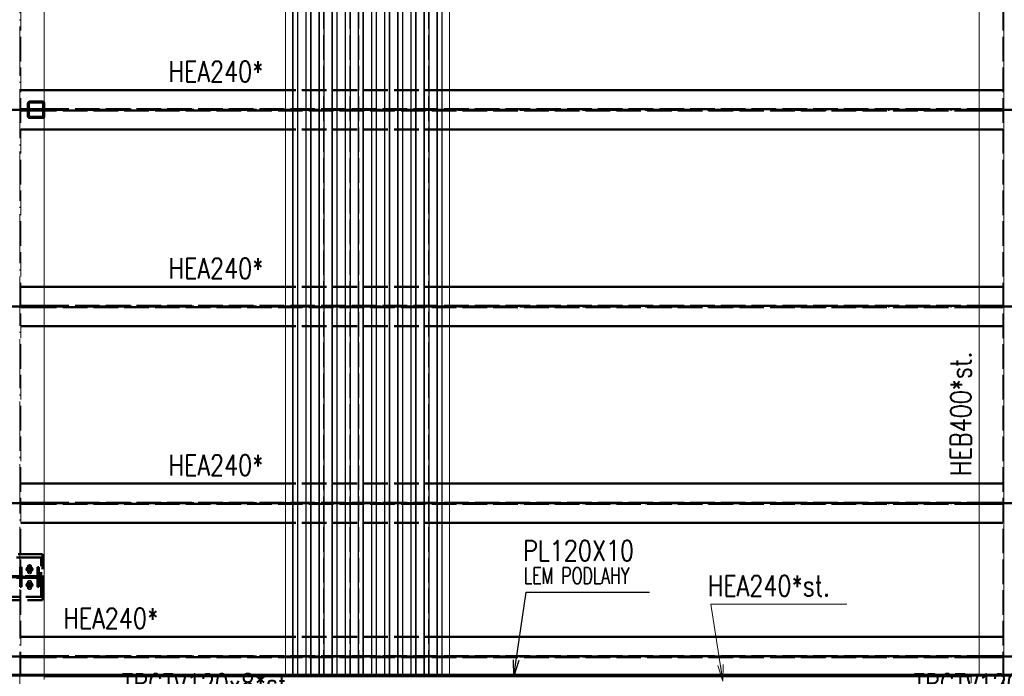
# Paper-space layout 'Layout1' of a CAD drawing. Extents: x -2 to 1677, y -36 to 422.
# Tile 43 of 100: x 478 to 598, y 173 to 253. Entities that reach past the tile are written whole.
import ezdxf

# ---------------------------------------------------------------- set-up
doc = ezdxf.new("R2010")
doc.units = 0
for name, pattern in [('ACAD_ISO02W100', [15, 12, -3]), ('ACAD_ISO04W100', [30.5, 24, -3, 0.5, -3]), ('HP_01_CER_B', [8, 5, -1, 1, -1])]:
    doc.linetypes.add(name, pattern=pattern)
for name, color, linetype, lineweight in [('SS_1.ET-HALA_TaO-PRISTAVBA-PODLAH.NOSNIKY', 9, 'CONTINUOUS', 13), ('SS_1.ET-HALA_TaO-RASTR', 7, 'HP_01_CER_B', 13), ('SS_1.ET-HALA_TaO-SLOUP', 9, 'CONTINUOUS', 13), ('SS_2.ET-HALA_TaO-PRISTAVBA-JD', 40, 'CONTINUOUS', 50), ('SS_2.ET-HALA_TaO-PRISTAVBA-PODLAH.NOSNIKY', 172, 'CONTINUOUS', 50), ('SS_2.ET-HALA_TaO-PRISTAVBA-PODLAHA_LEM', 140, 'CONTINUOUS', 50), ('SS_2.ET-HALA_TaO-PRISTAVBA-TRAPEZ.PLECH', 153, 'CONTINUOUS', 18), ('SS_2.ET-HALA_TaO-PRISTAVBA-VNITRNI_KCE', 190, 'CONTINUOUS', 50), ('SS_POPIS_PROFILU', 13, 'CONTINUOUS', 25), ('SS_POPIS_PROFILU_S355', 2, 'CONTINUOUS', 35), ('SS_SRAFY', 8, 'CONTINUOUS', 18), ('SS_STAV.OK-POPIS_PROFILU', 9, 'CONTINUOUS', 13)]:
    doc.layers.add(name, color=color, linetype=linetype, lineweight=lineweight)
doc.styles.add('romans.shx', font='romans.shx', dxfattribs={"height": 5})

psp = doc.layouts.get("Layout1")

# ---------------------------------------------------------------- hatches: boundary and pattern name
at = {"layer": 'SS_SRAFY'}
h = psp.add_hatch(dxfattribs=at)
h.set_pattern_fill('ANSI31', color=5, scale=0.02, style=0)
h.set_pattern_definition([(45, (118.27083, 161.526386), (-0.044901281, 0.044901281), [])])
h.paths.add_polyline_path([(479.5108, 242.6264, 0.41421356), (479.2708, 242.3864), (479.2708, 240.8664, 0.41421356), (479.5108, 240.6264), (481.0308, 240.6264, 0.41421356), (481.2708, 240.8664), (481.2708, 242.3864, 0.41421356), (481.0308, 242.6264)], flags=0)
h.paths.add_polyline_path([(479.5108, 242.5064), (481.0308, 242.5064, -0.41421356), (481.1508, 242.3864), (481.1508, 240.8664, -0.41421356), (481.0308, 240.7464), (479.5108, 240.7464, -0.41421356), (479.3908, 240.8664), (479.3908, 242.3864, -0.41421356)], flags=0)

# ---------------------------------------------------------------- linework, layer by layer
at = {"layer": 'SS_1.ET-HALA_TaO-PRISTAVBA-PODLAH.NOSNIKY', "color": 9, "linetype": 'ACAD_ISO04W100', "ltscale": 0.25}
for p, q in [((478.2708, 169.5264), (478.2708, 313.6264)), ((598.2708, 161.5264), (598.2708, 313.6264))]:
    psp.add_line(p, q, dxfattribs=at)
at = {"layer": 'SS_1.ET-HALA_TaO-PRISTAVBA-PODLAH.NOSNIKY', "color": 9, "linetype": 'ACAD_ISO02W100', "ltscale": 0.25}
for p, q in [((478.4058, 172.5264), (478.4058, 310.6264)), ((598.1358, 172.5264), (598.1358, 310.6264)), ((481.2708, 172.5264), (481.2708, 172.7264))]:
    psp.add_line(p, q, dxfattribs=at)
at = {"layer": 'SS_1.ET-HALA_TaO-PRISTAVBA-PODLAH.NOSNIKY', "color": 5, "linetype": 'Continuous', "ltscale": 0.25}
for p, q in [((481.2708, 242.3864), (481.2708, 310.6264)), ((595.2708, 172.7264), (595.2708, 310.6264)), ((481.2708, 172.7264), (481.2708, 240.8664))]:
    psp.add_line(p, q, dxfattribs=at)
at = {"layer": 'SS_1.ET-HALA_TaO-PRISTAVBA-PODLAH.NOSNIKY', "color": 3, "linetype": 'ACAD_ISO02W100', "ltscale": 0.25}
for p, q in [((479.2108, 185.2864), (479.2108, 185.8864)), ((479.7309, 185.8864), (479.7309, 185.2864)), ((479.2108, 183.3664), (479.2108, 183.9664)), ((479.7309, 183.9664), (479.7309, 183.3664))]:
    psp.add_line(p, q, dxfattribs=at)
at = {"layer": 'SS_1.ET-HALA_TaO-PRISTAVBA-PODLAH.NOSNIKY', "color": 3, "linetype": 'ACAD_ISO02W100', "ltscale": 0.25, "extrusion": (2.09867e-13, -8.69299e-14, -1)}
psp.add_arc((-479.4708, 185.8864), 0.26, 0, 180, dxfattribs=at)
at = {"layer": 'SS_1.ET-HALA_TaO-PRISTAVBA-PODLAH.NOSNIKY', "color": 3, "linetype": 'ACAD_ISO02W100', "ltscale": 0.25, "extrusion": (2.09867e-13, 8.69299e-14, -1)}
psp.add_arc((-479.4708, 185.2864), 0.26, 180, 0, dxfattribs=at)
at = {"layer": 'SS_1.ET-HALA_TaO-PRISTAVBA-PODLAH.NOSNIKY', "color": 3, "linetype": 'ACAD_ISO02W100', "ltscale": 0.25, "extrusion": (3.49779e-13, -1.44883e-13, -1)}
psp.add_arc((-479.4708, 183.9664), 0.26, 0, 180, dxfattribs=at)
at = {"layer": 'SS_1.ET-HALA_TaO-PRISTAVBA-PODLAH.NOSNIKY', "color": 3, "linetype": 'ACAD_ISO02W100', "ltscale": 0.25, "extrusion": (3.49779e-13, 1.44883e-13, -1)}
psp.add_arc((-479.4708, 183.3664), 0.26, 180, 0, dxfattribs=at)
at = {"layer": 'SS_1.ET-HALA_TaO-RASTR', "linetype": 'ACAD_ISO04W100', "ltscale": 0.25}
psp.add_line((598.2708, 74.0648), (598.2708, 324.0648), dxfattribs=at)
at = {"layer": 'SS_1.ET-HALA_TaO-SLOUP', "color": 5, "linetype": 'Continuous', "ltscale": 0.25}
for p, q in [((481.2708, 172.5264), (475.2708, 172.5264)), ((481.2708, 172.1464), (481.2708, 172.5264)), ((602.2708, 172.5264), (594.2708, 172.5264)), ((594.2708, 171.7264), (594.2708, 172.5264))]:
    psp.add_line(p, q, dxfattribs=at)
at = {"layer": 'SS_2.ET-HALA_TaO-PRISTAVBA-JD', "color": 3, "linetype": 'ACAD_ISO02W100', "ltscale": 0.25}
for p, q in [((481.0708, 187.4264), (475.4708, 187.4264)), ((481.0708, 181.8264), (481.0708, 187.4264)), ((480.8708, 187.0264), (475.2708, 187.0264)), ((480.8708, 182.2264), (480.8708, 187.0264)), ((478.4908, 185.8264), (478.3308, 185.8264)), ((478.3308, 185.8264), (478.3308, 183.4264)), ((478.4908, 184.9164), (478.4908, 185.8264)), ((479.3708, 185.8464), (479.5708, 185.8464)), ((479.5708, 185.3264), (479.3708, 185.3264)), ((480.6108, 185.8264), (480.4508, 185.8264)), ((480.4508, 185.8264), (480.4508, 184.9164)), ((480.6108, 185.8264), (480.6108, 183.4264)), ((107.6708, 184.7264), (480.8708, 184.7264)), ((480.8708, 184.5264), (107.6708, 184.5264)), ((478.4908, 183.4264), (478.4908, 184.3364)), ((480.2108, 184.6764), (478.7308, 184.6764)), ((478.7308, 184.5764), (480.2108, 184.5764)), ((479.3708, 183.9264), (479.5708, 183.9264)), ((480.4508, 184.3364), (480.4508, 183.4264)), ((478.3308, 183.4264), (478.4908, 183.4264)), ((479.5708, 183.4064), (479.3708, 183.4064)), ((480.4508, 183.4264), (480.6108, 183.4264)), ((475.2708, 182.2264), (480.8708, 182.2264)), ((475.4708, 181.8264), (481.0708, 181.8264))]:
    psp.add_line(p, q, dxfattribs=at)
at = {"layer": 'SS_2.ET-HALA_TaO-PRISTAVBA-JD', "color": 7, "linetype": 'ACAD_ISO04W100', "ltscale": 0.25}
for p, q in [((479.9108, 185.5864), (479.0308, 185.5864)), ((479.9108, 185.5864), (479.0308, 185.5864)), ((479.4708, 186.0264), (479.4708, 185.1464)), ((479.4708, 186.0264), (479.4708, 185.1464)), ((107.6708, 184.6264), (480.8708, 184.6264)), ((479.4708, 184.1064), (479.4708, 183.2264)), ((479.4708, 184.1064), (479.4708, 183.2264)), ((479.9108, 183.6664), (479.0308, 183.6664)), ((479.9108, 183.6664), (479.0308, 183.6664))]:
    psp.add_line(p, q, dxfattribs=at)
at = {"layer": 'SS_2.ET-HALA_TaO-PRISTAVBA-JD', "color": 7, "linetype": 'Continuous', "ltscale": 0.25}
for points in [[(479.4708, 185.9464), (479.4708, 185.5864), (479.1108, 185.5864)], [(479.4708, 185.3464), (479.5627, 185.3647), (479.6405, 185.4167), (479.6926, 185.4945), (479.7108, 185.5864), (479.6926, 185.6782), (479.6405, 185.7561), (479.5627, 185.8081), (479.4708, 185.8264), (479.379, 185.8081), (479.3011, 185.7561), (479.2491, 185.6782), (479.2308, 185.5864), (479.2491, 185.4945), (479.3011, 185.4167), (479.379, 185.3647), (479.4708, 185.3464)], [(479.8308, 185.5864), (479.4708, 185.5864), (479.4708, 185.2264)], [(479.4708, 184.0264), (479.4708, 183.6664), (479.1108, 183.6664)], [(479.4708, 183.4264), (479.5627, 183.4447), (479.6405, 183.4967), (479.6926, 183.5745), (479.7108, 183.6664), (479.6926, 183.7582), (479.6405, 183.8361), (479.5627, 183.8881), (479.4708, 183.9064), (479.379, 183.8881), (479.3011, 183.8361), (479.2491, 183.7582), (479.2308, 183.6664), (479.2491, 183.5745), (479.3011, 183.4967), (479.379, 183.4447), (479.4708, 183.4264)], [(479.8308, 183.6664), (479.4708, 183.6664), (479.4708, 183.3064)]]:
    psp.add_lwpolyline(points, dxfattribs=at)
at = {"layer": 'SS_2.ET-HALA_TaO-PRISTAVBA-JD', "color": 3, "linetype": 'ACAD_ISO02W100', "ltscale": 0.25}
for centre in [(479.4708, 185.5864), (479.4708, 183.6664)]:
    psp.add_circle(centre, 0.26, dxfattribs=at)
at = {"layer": 'SS_2.ET-HALA_TaO-PRISTAVBA-JD', "color": 3, "linetype": 'ACAD_ISO02W100', "ltscale": 0.25, "extrusion": (-7.57912e-14, -3.13938e-14, -1)}
psp.add_arc((-478.7308, 184.9164), 0.24, 270, 0, dxfattribs=at)
at = {"layer": 'SS_2.ET-HALA_TaO-PRISTAVBA-JD', "color": 3, "linetype": 'ACAD_ISO02W100', "ltscale": 0.25, "extrusion": (2.79823e-13, -1.15906e-13, -1)}
psp.add_arc((-479.3708, 185.5864), 0.26, 270, 90, dxfattribs=at)
at = {"layer": 'SS_2.ET-HALA_TaO-PRISTAVBA-JD', "color": 3, "linetype": 'ACAD_ISO02W100', "ltscale": 0.25, "extrusion": (3.73784e-13, 7.69513e-13, -1)}
psp.add_arc((-479.5708, 185.5864), 0.26, 90, 270, dxfattribs=at)
at = {"layer": 'SS_2.ET-HALA_TaO-PRISTAVBA-JD', "color": 3, "linetype": 'ACAD_ISO02W100', "ltscale": 0.25, "extrusion": (3.13938e-14, -7.57912e-14, -1)}
psp.add_arc((-480.2108, 184.9164), 0.24, 180, 270, dxfattribs=at)
at = {"layer": 'SS_2.ET-HALA_TaO-PRISTAVBA-JD', "color": 3, "linetype": 'ACAD_ISO02W100', "ltscale": 0.25, "extrusion": (-7.57912e-14, 3.13938e-14, -1)}
psp.add_arc((-478.7308, 184.3364), 0.24, 0, 90, dxfattribs=at)
at = {"layer": 'SS_2.ET-HALA_TaO-PRISTAVBA-JD', "color": 3, "linetype": 'ACAD_ISO02W100', "ltscale": 0.25, "extrusion": (4.8969e-13, -2.02836e-13, -1)}
psp.add_arc((-479.3708, 183.6664), 0.26, 270, 90, dxfattribs=at)
at = {"layer": 'SS_2.ET-HALA_TaO-PRISTAVBA-JD', "color": 3, "linetype": 'ACAD_ISO02W100', "ltscale": 0.25, "extrusion": (-2.02836e-13, 4.8969e-13, -1)}
psp.add_arc((-479.5708, 183.6664), 0.26, 90, 270, dxfattribs=at)
at = {"layer": 'SS_2.ET-HALA_TaO-PRISTAVBA-JD', "color": 3, "linetype": 'ACAD_ISO02W100', "ltscale": 0.25, "extrusion": (3.13938e-14, 7.57912e-14, -1)}
psp.add_arc((-480.2108, 184.3364), 0.24, 90, 180, dxfattribs=at)
at = {"layer": 'SS_2.ET-HALA_TaO-PRISTAVBA-PODLAH.NOSNIKY', "color": 3, "linetype": 'ACAD_ISO02W100', "ltscale": 0.25}
for p, q in [((481.2708, 244.0264), (478.4058, 244.0264)), ((530.6708, 244.0264), (510.6708, 244.0264)), ((598.1358, 244.0264), (595.2708, 244.0264)), ((478.4058, 241.7014), (481.0708, 241.7014)), ((481.0708, 241.5514), (478.4058, 241.5514)), ((481.0708, 241.7014), (481.1573, 241.7014)), ((481.0708, 241.5514), (481.0708, 241.7014)), ((481.1573, 241.5514), (481.0708, 241.5514)), ((481.1573, 241.7014), (481.2123, 241.7014)), ((481.2123, 241.5514), (481.1573, 241.5514)), ((481.2123, 241.7014), (481.2708, 241.7014)), ((481.2708, 241.5514), (481.2123, 241.5514)), ((481.2708, 241.7014), (595.2708, 241.7014)), ((595.2708, 241.5514), (481.2708, 241.5514)), ((595.2708, 241.7014), (595.3294, 241.7014)), ((595.3294, 241.5514), (595.2708, 241.5514)), ((595.3294, 241.7014), (595.4708, 241.7014)), ((595.4708, 241.5514), (595.3294, 241.5514)), ((595.4708, 241.7014), (598.1358, 241.7014)), ((595.4708, 241.5514), (595.4708, 241.7014)), ((598.1358, 241.5514), (595.4708, 241.5514)), ((481.2708, 239.2264), (478.4058, 239.2264)), ((530.6708, 239.2264), (510.6708, 239.2264)), ((598.1358, 239.2264), (595.2708, 239.2264)), ((481.2708, 220.0264), (478.4058, 220.0264)), ((530.6708, 220.0264), (510.6708, 220.0264)), ((598.1358, 220.0264), (595.2708, 220.0264)), ((478.4058, 217.7014), (481.0708, 217.7014)), ((481.0708, 217.5514), (478.4058, 217.5514)), ((481.0708, 217.7014), (481.2123, 217.7014)), ((481.0708, 217.5514), (481.0708, 217.7014)), ((481.2123, 217.5514), (481.0708, 217.5514)), ((481.2123, 217.7014), (481.2708, 217.7014)), ((481.2708, 217.5514), (481.2123, 217.5514)), ((481.2708, 217.7014), (595.2708, 217.7014)), ((595.2708, 217.5514), (481.2708, 217.5514)), ((595.2708, 217.7014), (595.3294, 217.7014)), ((595.3294, 217.5514), (595.2708, 217.5514)), ((595.3294, 217.7014), (595.4708, 217.7014)), ((595.4708, 217.5514), (595.3294, 217.5514)), ((595.4708, 217.7014), (598.1358, 217.7014)), ((595.4708, 217.5514), (595.4708, 217.7014)), ((598.1358, 217.5514), (595.4708, 217.5514)), ((481.2708, 215.2264), (478.4058, 215.2264)), ((530.6708, 215.2264), (510.6708, 215.2264)), ((598.1358, 215.2264), (595.2708, 215.2264)), ((481.2708, 196.0264), (478.4058, 196.0264)), ((530.6708, 196.0264), (510.6708, 196.0264)), ((598.1358, 196.0264), (595.2708, 196.0264)), ((478.4058, 193.7014), (481.0708, 193.7014)), ((481.0708, 193.5514), (478.4058, 193.5514)), ((481.0708, 193.7014), (481.2123, 193.7014)), ((481.0708, 193.5514), (481.0708, 193.7014)), ((481.2123, 193.5514), (481.0708, 193.5514)), ((481.2123, 193.7014), (481.2708, 193.7014)), ((481.2708, 193.5514), (481.2123, 193.5514)), ((481.2708, 193.7014), (595.2708, 193.7014)), ((595.2708, 193.5514), (481.2708, 193.5514)), ((595.2708, 193.7014), (595.3294, 193.7014)), ((595.3294, 193.5514), (595.2708, 193.5514)), ((595.3294, 193.7014), (595.4708, 193.7014)), ((595.4708, 193.5514), (595.3294, 193.5514)), ((595.4708, 193.7014), (598.1358, 193.7014)), ((595.4708, 193.5514), (595.4708, 193.7014)), ((598.1358, 193.5514), (595.4708, 193.5514)), ((481.2708, 191.2264), (478.4058, 191.2264)), ((530.6708, 191.2264), (510.6708, 191.2264)), ((598.1358, 191.2264), (595.2708, 191.2264)), ((481.2708, 177.3264), (478.4058, 177.3264)), ((530.6708, 177.3264), (510.6708, 177.3264)), ((598.1358, 177.3264), (595.2708, 177.3264)), ((478.4058, 175.0014), (481.0708, 175.0014)), ((481.0708, 174.8514), (478.4058, 174.8514)), ((481.0708, 175.0014), (481.2123, 175.0014)), ((481.0708, 174.8514), (481.0708, 175.0014)), ((481.2123, 174.8514), (481.0708, 174.8514)), ((481.2123, 175.0014), (481.2708, 175.0014)), ((481.2708, 174.8514), (481.2123, 174.8514)), ((481.2708, 175.0014), (595.2708, 175.0014)), ((595.2708, 174.8514), (481.2708, 174.8514)), ((595.2708, 175.0014), (595.3294, 175.0014)), ((595.3294, 174.8514), (595.2708, 174.8514)), ((595.3294, 175.0014), (595.4708, 175.0014)), ((595.4708, 174.8514), (595.3294, 174.8514)), ((595.4708, 175.0014), (598.1358, 175.0014)), ((595.4708, 174.8514), (595.4708, 175.0014)), ((598.1358, 174.8514), (595.4708, 174.8514)), ((595.2708, 172.5264), (595.2708, 172.7264))]:
    psp.add_line(p, q, dxfattribs=at)
at = {"layer": 'SS_2.ET-HALA_TaO-PRISTAVBA-PODLAH.NOSNIKY', "color": 1, "linetype": 'Continuous', "ltscale": 0.25}
for p, q in [((510.6708, 244.0264), (481.2708, 244.0264)), ((595.2708, 244.0264), (530.6708, 244.0264)), ((510.6708, 239.2264), (481.2708, 239.2264)), ((595.2708, 239.2264), (530.6708, 239.2264)), ((510.6708, 220.0264), (481.2708, 220.0264)), ((595.2708, 220.0264), (530.6708, 220.0264)), ((510.6708, 215.2264), (481.2708, 215.2264)), ((595.2708, 215.2264), (530.6708, 215.2264)), ((510.6708, 196.0264), (481.2708, 196.0264)), ((595.2708, 196.0264), (530.6708, 196.0264)), ((510.6708, 191.2264), (481.2708, 191.2264)), ((595.2708, 191.2264), (530.6708, 191.2264)), ((510.6708, 177.3264), (481.2708, 177.3264)), ((595.2708, 177.3264), (530.6708, 177.3264))]:
    psp.add_line(p, q, dxfattribs=at)
at = {"layer": 'SS_2.ET-HALA_TaO-PRISTAVBA-PODLAH.NOSNIKY', "color": 7, "linetype": 'ACAD_ISO04W100', "ltscale": 0.25}
for p, q in [((478.2708, 241.6264), (358.2708, 241.6264)), ((478.2708, 241.6264), (598.2708, 241.6264)), ((598.2708, 241.6264), (718.2708, 241.6264)), ((478.2708, 217.6264), (358.2708, 217.6264)), ((478.2708, 217.6264), (598.2708, 217.6264)), ((598.2708, 217.6264), (718.2708, 217.6264)), ((478.2708, 193.6264), (358.2708, 193.6264)), ((478.2708, 193.6264), (598.2708, 193.6264)), ((598.2708, 193.6264), (718.2708, 193.6264)), ((478.2708, 174.9264), (358.2708, 174.9264)), ((478.2708, 174.9264), (598.2708, 174.9264)), ((598.2708, 174.9264), (718.2708, 174.9264))]:
    psp.add_line(p, q, dxfattribs=at)
at = {"layer": 'SS_2.ET-HALA_TaO-PRISTAVBA-PODLAHA_LEM', "color": 1, "linetype": 'Continuous', "ltscale": 0.25}
for p, q in [((478.2708, 172.7264), (358.2708, 172.7264)), ((598.2708, 172.7264), (478.2708, 172.7264)), ((478.2708, 172.5264), (478.2708, 172.7264)), ((594.2708, 172.5264), (481.2708, 172.5264)), ((718.2708, 172.7264), (598.2708, 172.7264)), ((598.2708, 172.7264), (598.2708, 172.5264))]:
    psp.add_line(p, q, dxfattribs=at)
at = {"layer": 'SS_2.ET-HALA_TaO-PRISTAVBA-TRAPEZ.PLECH', "color": 5, "linetype": 'Continuous', "ltscale": 0.25}
for p, q in [((510.6708, 316.4264), (510.6708, 172.7264)), ((511.547, 316.4264), (511.547, 172.7264)), ((511.612, 316.4264), (511.612, 172.7264)), ((512.1468, 316.4264), (512.1468, 172.7264)), ((512.1947, 316.4264), (512.1947, 172.7264)), ((513.147, 316.4264), (513.147, 172.7264)), ((513.1948, 316.4264), (513.1948, 172.7264)), ((513.7297, 316.4264), (513.7297, 172.7264)), ((513.7947, 316.4264), (513.7947, 172.7264)), ((514.747, 316.4264), (514.747, 172.7264)), ((514.812, 316.4264), (514.812, 172.7264)), ((515.3468, 316.4264), (515.3468, 172.7264)), ((515.3947, 316.4264), (515.3947, 172.7264)), ((516.347, 316.4264), (516.347, 172.7264)), ((516.3948, 316.4264), (516.3948, 172.7264)), ((516.9297, 316.4264), (516.9297, 172.7264)), ((516.9947, 316.4264), (516.9947, 172.7264)), ((517.947, 316.4264), (517.947, 172.7264)), ((518.012, 316.4264), (518.012, 172.7264)), ((518.5468, 316.4264), (518.5468, 172.7264)), ((518.5947, 316.4264), (518.5947, 172.7264)), ((519.547, 316.4264), (519.547, 172.7264)), ((519.5948, 316.4264), (519.5948, 172.7264)), ((520.1297, 316.4264), (520.1297, 172.7264)), ((520.1947, 316.4264), (520.1947, 172.7264)), ((521.147, 316.4264), (521.147, 172.7264)), ((521.212, 316.4264), (521.212, 172.7264)), ((521.7468, 316.4264), (521.7468, 172.7264)), ((521.7947, 316.4264), (521.7947, 172.7264)), ((522.747, 316.4264), (522.747, 172.7264)), ((522.7948, 316.4264), (522.7948, 172.7264)), ((523.3297, 316.4264), (523.3297, 172.7264)), ((523.3947, 316.4264), (523.3947, 172.7264)), ((524.347, 316.4264), (524.347, 172.7264)), ((524.412, 316.4264), (524.412, 172.7264)), ((524.9468, 316.4264), (524.9468, 172.7264)), ((524.9947, 316.4264), (524.9947, 172.7264)), ((525.947, 316.4264), (525.947, 172.7264)), ((525.9948, 316.4264), (525.9948, 172.7264)), ((526.5297, 316.4264), (526.5297, 172.7264)), ((526.5947, 316.4264), (526.5947, 172.7264)), ((527.547, 316.4264), (527.547, 172.7264)), ((527.612, 316.4264), (527.612, 172.7264)), ((528.1468, 316.4264), (528.1468, 172.7264)), ((528.1947, 316.4264), (528.1947, 172.7264)), ((529.147, 316.4264), (529.147, 172.7264)), ((529.1948, 316.4264), (529.1948, 172.7264)), ((529.7297, 316.4264), (529.7297, 172.7264)), ((529.7947, 172.7264), (529.7947, 316.4264)), ((530.6708, 172.7264), (530.6708, 316.4264))]:
    psp.add_line(p, q, dxfattribs=at)
at = {"layer": 'SS_2.ET-HALA_TaO-PRISTAVBA-TRAPEZ.PLECH', "color": 5, "linetype": 'ACAD_ISO02W100', "ltscale": 0.25}
for p, q in [((511.5948, 172.7264), (511.5948, 316.4264)), ((512.1297, 172.7264), (512.1297, 316.4264)), ((513.212, 172.7264), (513.212, 316.4264)), ((513.7468, 172.7264), (513.7468, 316.4264)), ((514.7948, 172.7264), (514.7948, 316.4264)), ((515.3297, 172.7264), (515.3297, 316.4264)), ((516.412, 172.7264), (516.412, 316.4264)), ((516.9468, 172.7264), (516.9468, 316.4264)), ((517.9948, 172.7264), (517.9948, 316.4264)), ((518.5297, 172.7264), (518.5297, 316.4264)), ((519.612, 172.7264), (519.612, 316.4264)), ((520.1468, 172.7264), (520.1468, 316.4264)), ((521.1948, 172.7264), (521.1948, 316.4264)), ((521.7297, 172.7264), (521.7297, 316.4264)), ((522.812, 172.7264), (522.812, 316.4264)), ((523.3468, 172.7264), (523.3468, 316.4264)), ((524.3948, 172.7264), (524.3948, 316.4264)), ((524.9297, 172.7264), (524.9297, 316.4264)), ((526.012, 172.7264), (526.012, 316.4264)), ((526.5468, 172.7264), (526.5468, 316.4264)), ((527.5948, 172.7264), (527.5948, 316.4264)), ((528.1297, 172.7264), (528.1297, 316.4264)), ((529.212, 172.7264), (529.212, 316.4264)), ((529.7468, 172.7264), (529.7468, 316.4264))]:
    psp.add_line(p, q, dxfattribs=at)
at = {"layer": 'SS_2.ET-HALA_TaO-PRISTAVBA-VNITRNI_KCE', "color": 1, "linetype": 'Continuous', "ltscale": 0.25}
for p, q in [((481.0308, 242.6264), (479.5108, 242.6264)), ((479.2708, 242.3864), (479.2708, 240.8664)), ((479.3908, 240.8664), (479.3908, 242.3864)), ((479.5108, 242.5064), (481.0308, 242.5064)), ((481.1508, 242.3864), (481.1508, 240.8664)), ((481.2708, 240.8664), (481.2708, 242.3864)), ((481.0308, 240.7464), (479.5108, 240.7464)), ((479.5108, 240.6264), (481.0308, 240.6264))]:
    psp.add_line(p, q, dxfattribs=at)
for centre, start, end in [((479.5108, 242.3864), 90, 180), ((481.0308, 242.3864), 0, 90), ((479.5108, 240.8664), 180, 270), ((481.0308, 240.8664), 270, 0)]:
    psp.add_arc(centre, 0.24, start, end, dxfattribs=at)
at = {"layer": 'SS_2.ET-HALA_TaO-PRISTAVBA-VNITRNI_KCE', "color": 1, "linetype": 'Continuous', "ltscale": 0.25, "extrusion": (1.51582e-13, -6.27875e-14, -1)}
psp.add_arc((-479.5108, 242.3864), 0.12, 0, 90, dxfattribs=at)
at = {"layer": 'SS_2.ET-HALA_TaO-PRISTAVBA-VNITRNI_KCE', "color": 1, "linetype": 'Continuous', "ltscale": 0.25, "extrusion": (-2.77157e-13, -1.51582e-13, -1)}
psp.add_arc((-481.0308, 242.3864), 0.12, 90, 180, dxfattribs=at)
at = {"layer": 'SS_2.ET-HALA_TaO-PRISTAVBA-VNITRNI_KCE', "color": 1, "linetype": 'Continuous', "ltscale": 0.25, "extrusion": (4.54747e-13, 1.88363e-13, -1)}
psp.add_arc((-479.5108, 240.8664), 0.12, 270, 0, dxfattribs=at)
at = {"layer": 'SS_2.ET-HALA_TaO-PRISTAVBA-VNITRNI_KCE', "color": 1, "linetype": 'Continuous', "ltscale": 0.25, "extrusion": (-3.39945e-13, 3.03165e-13, -1)}
psp.add_arc((-481.0308, 240.8664), 0.12, 180, 270, dxfattribs=at)
at = {"layer": 'SS_POPIS_PROFILU', "color": 0, "linetype": 'ByBlock'}
for p, q in [((538.5029, 172.5264), (538.4651, 174.5536)), ((538.5029, 172.5264), (538.7949, 174.505)), ((539.1246, 174.4563), (538.5029, 172.5264))]:
    psp.add_line(p, q, dxfattribs=at)
at = {"layer": 'SS_POPIS_PROFILU', "color": 13}
psp.add_lwpolyline([(538.5029, 172.5264), (540.0199, 182.8057), (555.0675, 182.8057)], dxfattribs=at)
at = {"layer": 'SS_STAV.OK-POPIS_PROFILU', "color": 0, "linetype": 'ByBlock'}
for p, q in [((564.0154, 171.9264), (563.3776, 173.8511)), ((564.0154, 171.9264), (563.707, 173.9025)), ((564.0363, 173.9539), (564.0154, 171.9264))]:
    psp.add_line(p, q, dxfattribs=at)
at = {"layer": 'SS_STAV.OK-POPIS_PROFILU', "color": 9}
psp.add_lwpolyline([(564.0154, 171.9264), (562.5494, 181.32), (579.1208, 181.32)], dxfattribs=at)

# ---------------------------------------------------------------- texts
at = {"layer": 'SS_POPIS_PROFILU', "color": 13, "style": 'romans.shx'}
for s, height, width, p in [('PL120X10', 2.5, 0.8, (539.6428, 186.6057)), ('LEM PODLAHY', 2, 0.7, (539.7559, 183.8057))]:
    psp.add_text(s, height=height, dxfattribs=dict(at, width=width)).set_placement(p)
at = {"layer": 'SS_POPIS_PROFILU_S355', "color": 2, "style": 'romans.shx', "width": 0.8}
for p in [(496.4156, 245.0474), (496.4156, 221.0264), (496.4156, 197.0264), (483.5866, 178.3474)]:
    psp.add_text('HEA240*', height=2.5, dxfattribs=at).set_placement(p)
at = {"layer": 'SS_STAV.OK-POPIS_PROFILU', "color": 9, "style": 'romans.shx', "width": 0.8}
psp.add_text('HEB400*st.', height=2.5, rotation=90, dxfattribs=at).set_placement((594.2708, 196.9711))
for s, p in [('HEA240*st.', (562.1723, 182.32)), ('TRCTV120x8*st.', (490.7398, 170.3264)), ('TRCTV120x8*st.', (587.2786, 170.3264))]:
    psp.add_text(s, height=2.5, dxfattribs=at).set_placement(p)

doc.saveas('drawing.dxf')
